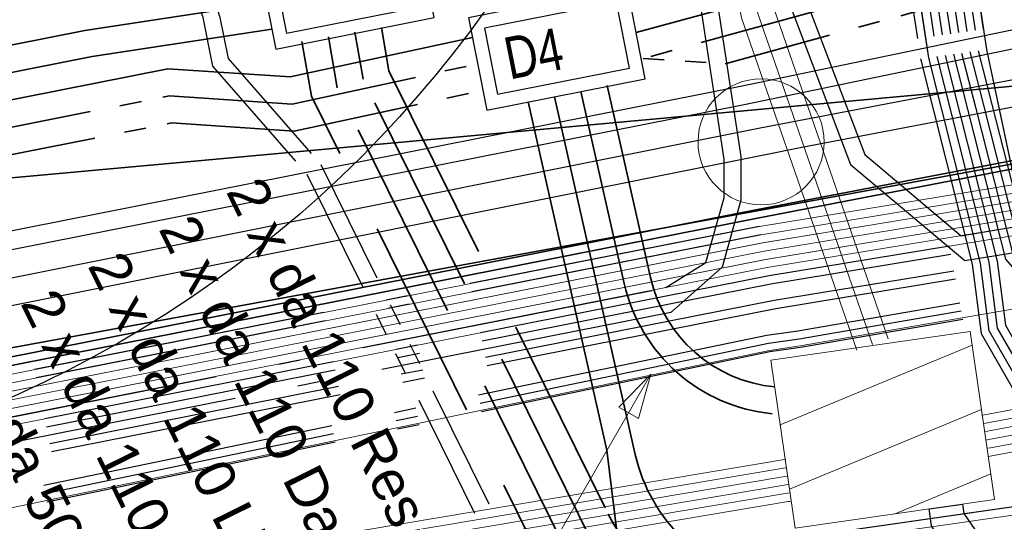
# Model space of a CAD drawing. Extents: x 3503752 to 3504470, y 5375172 to 5375556.
# Tile 49 of 77: x 3504285.55 to 3504291.4, y 5375397.44 to 5375400.42. Entities that reach past the tile are written whole.
import ezdxf

# ---------------------------------------------------------------- set-up
doc = ezdxf.new("R2010")
doc.units = 0
doc.header["$MEASUREMENT"] = 0
for name, pattern in [('123', [0.25001, 0.12501, -0.125]), ('2', [3.4, 1.2, -0.5, 1.2, -0.5]), ('202', [2.64, 1.75, -0.38, 0.13, -0.38]), ('237', [1.5, 0.75, -0.18, 0.13, -0.13, 0.13, -0.18])]:
    doc.linetypes.add(name, pattern=pattern)
for name, color, linetype in [('$_LISY_$_TMP', 7, 'Continuous'), ('1WB_LICHT_KSR', 7, 'Continuous'), ('4WB_BESTAND_1_BA', 7, 'Continuous'), ('4WB_FW_SCHUTZROH', 7, 'Continuous'), ('4WB_G_LEITUNG', 7, 'Continuous'), ('4WB_ST_NS', 7, 'Continuous'), ('4WB_ST_SCHACHT', 7, 'Continuous'), ('4WB_WV_HYDRANT', 7, 'Continuous'), ('4WB_WV_LEITUNG', 7, 'Continuous'), ('_4WP_ALLGEMEIN', 7, 'Continuous'), ('_4WP_DB_KAB_ABBR', 7, 'Continuous'), ('_4WP_LICHT-KSR', 7, 'Continuous'), ('_4WP_STADT_DATEN', 7, 'Continuous'), ('_4WP_STADT_FTT3', 7, 'Continuous'), ('_4WP_STADT_KLEIN', 7, 'Continuous'), ('_4WP_STADT_LSA', 7, 'Continuous'), ('_4WP_STADT_RESER', 7, 'Continuous'), ('_4WP_STADT_SCHAD', 7, 'Continuous'), ('_4WP_STADT_SCHAS', 7, 'Continuous'), ('_4WP_STADT_STROM', 7, 'Continuous'), ('BHM_BAUM_BESTA', 7, 'Continuous'), ('V_FAHRBAHNRAND', 7, 'Continuous')]:
    doc.layers.add(name, color=color, linetype=linetype)
doc.styles.add('11', font='TXT', dxfattribs={"width": 0.8, "height": 0.25})
doc.styles.add('121', font='ARIAL.TTF', dxfattribs={"height": 0.24})
doc.styles.add('179', font='ARIAL.TTF', dxfattribs={"height": 0.24})
doc.styles.add('387', font='ARIAL.TTF', dxfattribs={"height": 0.24})
doc.styles.add('412', font='ARIAL.TTF', dxfattribs={"height": 0.24})
doc.styles.add('416', font='ARIAL.TTF', dxfattribs={"height": 0.24})

# ---------------------------------------------------------------- blocks, each defined once
blk = doc.blocks.new('_X6')
at = {"color": 7, "linetype": 'Continuous', "lineweight": 13}
for p, q in [((1.1967, 0.0901), (0.0552, -0.3831)), ((0, 0), (0, 0)), ((1.2519, -0.2929), (0.1104, -0.7661)), ((1.3071, -0.676), (0.7329, -0.914))]:
    blk.add_line(p, q, dxfattribs=at)
blk = doc.blocks.new('_X13')
at = {"color": 7, "linetype": 'Continuous', "lineweight": 13}
for p, q in [((1.1967, 0.0901), (0.0552, -0.3831)), ((0, 0), (0, 0)), ((1.2519, -0.2929), (0.1104, -0.7661)), ((1.3071, -0.676), (0.7329, -0.914))]:
    blk.add_line(p, q, dxfattribs=at)
blk = doc.blocks.new('BAUM_BESTAND')
at = {"color": 250, "linetype": 'Continuous', "lineweight": 25}
blk.add_circle((0, 0), 3, dxfattribs=at)
blk = doc.blocks.new('WA_UNTERFL_AUFX2')
at = {"color": 4, "linetype": 'Continuous', "lineweight": 18}
for points in [[(0, -1, -1), (0, 1)], [(0, 1, -1), (0, -1)]]:
    blk.add_lwpolyline(points, format="xyb", dxfattribs=at)
blk = doc.blocks.new('ALG_00093')
at = {"color": 1, "linetype": 'Continuous', "lineweight": 13}
blk.add_lwpolyline([(0, 0), (0.3773, 0.09625), (0.3773, -0.09625), (0, 0)], dxfattribs=at)

msp = doc.modelspace()

# ---------------------------------------------------------------- linework, layer by layer
at = {"layer": '1WB_LICHT_KSR', "color": 190, "linetype": 'Continuous', "lineweight": 35}
for points in [[(3504307.0954, 5375422.1256), (3504306.4324, 5375413.5526), (3504306.3414, 5375412.3526), (3504306.1124, 5375407.5326), (3504306.0544, 5375405.9276), (3504306.0064, 5375405.4766), (3504304.7144, 5375403.9326), (3504302.6484, 5375401.4526), (3504301.9914, 5375401.1806), (3504296.7294, 5375400.2596), (3504295.8594, 5375400.1756), (3504292.0514, 5375399.6966), (3504289.9254, 5375399.2866), (3504279.7504, 5375397.2766)], [(3504306.9974, 5375422.1516), (3504306.3324, 5375413.5606), (3504306.2414, 5375412.3566), (3504306.0124, 5375407.5366), (3504305.9864, 5375406.8246), (3504305.9554, 5375405.9596), (3504305.9104, 5375405.5176), (3504304.6374, 5375403.9966), (3504302.5874, 5375401.5356), (3504301.9634, 5375401.2776), (3504296.7124, 5375400.3586), (3504295.8654, 5375400.1266), (3504292.0594, 5375399.6476), (3504289.9354, 5375399.2376), (3504279.7594, 5375397.2276)]]:
    msp.add_lwpolyline(points, dxfattribs=at)
at = {"layer": '4WB_BESTAND_1_BA', "color": 116, "linetype": 'Continuous', "lineweight": 13}
for points in [[(3504279.7714, 5375397.1786), (3504289.9474, 5375399.1886), (3504296.2334, 5375400.2236), (3504301.9774, 5375401.2296), (3504302.6184, 5375401.4946), (3504304.6754, 5375403.9646), (3504306.0144, 5375405.5646), (3504306.0574, 5375405.9976), (3504306.1124, 5375407.5326), (3504306.3414, 5375412.3546), (3504306.4324, 5375413.5526), (3504307.0944, 5375422.1216), (3504307.8654, 5375424.1266), (3504308.3614, 5375426.1636), (3504308.7944, 5375427.4466), (3504309.0854, 5375428.3026), (3504309.1034, 5375428.6916), (3504307.7804, 5375434.1666), (3504307.6294, 5375435.0826), (3504307.9024, 5375436.1776), (3504308.4774, 5375437.7476), (3504308.3534, 5375439.0376), (3504308.2064, 5375439.8096), (3504308.4024, 5375439.8476)], [(3504279.7814, 5375397.1296), (3504289.9574, 5375399.1396), (3504296.2424, 5375400.1746), (3504301.9914, 5375401.1816), (3504302.6494, 5375401.4536), (3504304.7134, 5375403.9326), (3504306.0624, 5375405.5446), (3504306.1064, 5375405.9816), (3504306.1624, 5375407.5306), (3504306.3914, 5375412.3526), (3504306.4824, 5375413.5486), (3504307.1434, 5375422.1086), (3504307.9134, 5375424.1116), (3504308.4094, 5375426.1506), (3504308.8414, 5375427.4306), (3504309.1354, 5375428.2936), (3504309.1544, 5375428.6996), (3504307.8294, 5375434.1786), (3504307.6804, 5375435.0806), (3504307.9514, 5375436.1656), (3504308.5284, 5375437.7426), (3504308.4034, 5375439.0446), (3504308.2554, 5375439.8186), (3504308.4514, 5375439.8566)], [(3504308.4024, 5375439.8476), (3504308.5514, 5375439.0656), (3504308.6814, 5375437.7216), (3504308.0944, 5375436.1196), (3504307.8334, 5375435.0746), (3504307.9764, 5375434.2066), (3504309.3054, 5375428.7116), (3504309.2834, 5375428.2646), (3504308.9844, 5375427.3826), (3504308.5534, 5375426.1076), (3504308.0574, 5375424.0666), (3504307.2924, 5375422.0776), (3504306.6324, 5375413.5366), (3504306.5414, 5375412.3426), (3504306.3124, 5375407.5246), (3504306.2574, 5375405.9836), (3504306.2064, 5375405.4826), (3504304.8294, 5375403.8366), (3504302.7404, 5375401.3286), (3504302.0334, 5375401.0356), (3504296.2674, 5375400.0256), (3504289.9834, 5375398.9926), (3504279.8094, 5375396.9826)], [(3504308.4514, 5375439.8566), (3504308.6014, 5375439.0726), (3504308.7324, 5375437.7166), (3504308.1434, 5375436.1076), (3504307.8844, 5375435.0726), (3504308.0254, 5375434.2186), (3504309.3564, 5375428.7196), (3504309.3334, 5375428.2556), (3504309.0314, 5375427.3666), (3504308.6014, 5375426.0946), (3504308.1054, 5375424.0516), (3504307.3414, 5375422.0646), (3504306.6824, 5375413.5326), (3504306.5914, 5375412.3406), (3504306.3624, 5375407.5226), (3504306.3064, 5375405.9676), (3504306.2544, 5375405.4626), (3504304.8674, 5375403.8046), (3504302.7714, 5375401.2876), (3504302.0474, 5375400.9876), (3504296.2764, 5375399.9766), (3504289.9934, 5375398.9436), (3504279.8194, 5375396.9336)], [(3504279.7914, 5375397.0806), (3504289.9674, 5375399.0906), (3504296.2514, 5375400.1256), (3504302.0054, 5375401.1336), (3504302.6804, 5375401.4126), (3504304.7514, 5375403.9006), (3504306.1104, 5375405.5246), (3504306.1554, 5375405.9656), (3504306.2124, 5375407.5286), (3504306.4414, 5375412.3506), (3504306.5324, 5375413.5446), (3504307.1924, 5375422.0956)], [(3504307.3904, 5375422.0516), (3504306.7324, 5375413.5286), (3504306.6414, 5375412.3386), (3504306.4124, 5375407.5206), (3504306.3554, 5375405.9516), (3504306.3024, 5375405.4426), (3504304.9054, 5375403.7726), (3504302.8024, 5375401.2466), (3504302.0614, 5375400.9396), (3504296.2854, 5375399.9276), (3504290.0034, 5375398.8946), (3504279.8294, 5375396.8846)], [(3504279.2254, 5375395.6066), (3504290.0924, 5375397.3266), (3504291.8984, 5375397.5866), (3504296.4674, 5375398.4846), (3504303.4544, 5375399.8216), (3504304.0484, 5375400.1336), (3504305.9154, 5375402.7676), (3504308.4394, 5375405.8186), (3504308.8484, 5375406.0016), (3504309.3154, 5375406.1266), (3504313.2704, 5375406.3066), (3504314.7154, 5375406.3166), (3504319.2534, 5375406.4866), (3504321.8894, 5375406.6066), (3504324.8974, 5375406.8756), (3504326.4894, 5375407.1046), (3504329.4804, 5375407.7886)]]:
    msp.add_lwpolyline(points, dxfattribs=at)
at = {"layer": '4WB_BESTAND_1_BA', "color": 251, "linetype": 'Continuous', "lineweight": 13}
for points in [[(3504308.3044, 5375439.8286), (3504308.4524, 5375439.0516), (3504308.5794, 5375437.7346), (3504307.9984, 5375436.1486), (3504307.7314, 5375435.0786), (3504307.8784, 5375434.1866), (3504309.2044, 5375428.7016), (3504309.1844, 5375428.2836), (3504308.8894, 5375427.4146), (3504308.4574, 5375426.1356), (3504307.9614, 5375424.0966), (3504307.1934, 5375422.0996), (3504306.5324, 5375413.5446), (3504306.4414, 5375412.3486), (3504306.2124, 5375407.5286), (3504306.1574, 5375405.9906), (3504306.1104, 5375405.5236), (3504304.7524, 5375403.9006), (3504302.6794, 5375401.4116), (3504302.0054, 5375401.1326), (3504296.2504, 5375400.1246), (3504289.9654, 5375399.0906), (3504279.7904, 5375397.0806)], [(3504308.3534, 5375439.8376), (3504308.5024, 5375439.0586), (3504308.6304, 5375437.7296), (3504308.0474, 5375436.1366), (3504307.7824, 5375435.0766), (3504307.9274, 5375434.1986), (3504309.2554, 5375428.7096), (3504309.2344, 5375428.2746), (3504308.9364, 5375427.3986), (3504308.5054, 5375426.1226), (3504308.0094, 5375424.0816), (3504307.2424, 5375422.0866), (3504306.5824, 5375413.5406), (3504306.4914, 5375412.3466), (3504306.2624, 5375407.5266), (3504306.2064, 5375405.9746), (3504306.1584, 5375405.5036), (3504304.7904, 5375403.8686), (3504302.7104, 5375401.3706), (3504302.0194, 5375401.0846), (3504296.2594, 5375400.0756), (3504289.9754, 5375399.0416), (3504279.8004, 5375397.0316)], [(3504279.8104, 5375396.9826), (3504289.9854, 5375398.9926), (3504296.2684, 5375400.0266), (3504302.0334, 5375401.0366), (3504302.7414, 5375401.3296), (3504304.8284, 5375403.8366), (3504306.2064, 5375405.4836), (3504306.2554, 5375405.9586), (3504306.3124, 5375407.5246), (3504306.5414, 5375412.3446), (3504306.6324, 5375413.5366), (3504307.2914, 5375422.0736), (3504308.0574, 5375424.0666), (3504308.5534, 5375426.1096), (3504308.9834, 5375427.3826), (3504309.2844, 5375428.2656), (3504309.3054, 5375428.7166), (3504307.9764, 5375434.2106), (3504307.8334, 5375435.0746), (3504308.0964, 5375436.1246), (3504308.5284, 5375437.7396), (3504308.4024, 5375439.0446), (3504308.2554, 5375439.8196)]]:
    msp.add_lwpolyline(points, dxfattribs=at)
at = {"layer": '4WB_BESTAND_1_BA', "color": 7, "linetype": 'Continuous', "lineweight": 13}
for points in [[(3504314.3394, 5375427.6516), (3504314.3214, 5375427.6536), (3504313.6644, 5375427.7376), (3504311.9414, 5375427.9576), (3504311.4044, 5375427.9186), (3504311.0614, 5375427.7556), (3504310.5894, 5375427.2196), (3504310.1344, 5375426.6656), (3504308.9674, 5375423.7766), (3504308.2164, 5375421.9356), (3504307.8534, 5375417.0026), (3504307.6194, 5375412.0986), (3504307.4154, 5375405.5486), (3504307.1394, 5375405.1156), (3504306.0944, 5375403.8536), (3504305.1874, 5375402.7856), (3504303.6264, 5375400.5826), (3504303.0314, 5375399.7416), (3504296.4684, 5375398.4846), (3504291.9014, 5375397.5856), (3504290.0934, 5375397.3256), (3504279.2254, 5375395.6056)], [(3504314.3574, 5375427.5486), (3504314.3374, 5375427.5506), (3504313.6514, 5375427.6386), (3504311.9384, 5375427.8576), (3504311.4304, 5375427.8206), (3504311.1224, 5375427.6736), (3504310.6704, 5375427.1606), (3504310.2274, 5375426.6286), (3504309.0614, 5375423.7416), (3504308.2654, 5375421.9226), (3504307.9034, 5375416.9986), (3504307.6694, 5375412.0966), (3504307.4654, 5375405.5466), (3504307.1784, 5375405.0836), (3504305.8524, 5375403.4826), (3504305.5204, 5375403.0816), (3504303.7084, 5375400.5246), (3504303.1444, 5375399.7126), (3504296.4784, 5375398.4356), (3504291.9094, 5375397.5366), (3504290.1004, 5375397.2766), (3504279.2334, 5375395.5566)], [(3504324.7224, 5375407.6426), (3504324.4454, 5375407.5896), (3504321.8074, 5375407.2166), (3504319.1684, 5375407.0166), (3504314.7464, 5375406.6766), (3504313.1354, 5375406.6266), (3504312.4084, 5375406.6056), (3504308.8874, 5375406.5066), (3504308.1864, 5375406.1416), (3504305.5994, 5375403.0206), (3504304.0354, 5375400.8126), (3504303.8094, 5375400.4916), (3504303.2664, 5375400.3506), (3504296.3694, 5375399.0236), (3504296.1994, 5375398.9906), (3504291.2844, 5375398.0686), (3504291.2674, 5375398.0656)], [(3504324.7314, 5375407.5936), (3504324.4534, 5375407.5406), (3504321.8124, 5375407.1666), (3504319.1724, 5375406.9666), (3504314.7494, 5375406.6266), (3504313.1364, 5375406.5766), (3504312.4094, 5375406.5556), (3504308.9004, 5375406.4566), (3504308.2184, 5375406.1016), (3504305.6394, 5375402.9896), (3504304.0764, 5375400.7836), (3504303.8394, 5375400.4476), (3504303.2834, 5375400.3026), (3504296.3784, 5375398.9746), (3504296.2084, 5375398.9416), (3504291.2934, 5375398.0196), (3504291.2764, 5375398.0166)], [(3504324.7404, 5375407.5446), (3504324.4614, 5375407.4916), (3504321.8174, 5375407.1166), (3504319.1764, 5375406.9166), (3504314.7524, 5375406.5766), (3504313.1374, 5375406.5266), (3504312.4104, 5375406.5056), (3504308.9134, 5375406.4066), (3504308.2504, 5375406.0616), (3504305.6794, 5375402.9586), (3504304.1174, 5375400.7536), (3504303.8704, 5375400.4036), (3504303.3004, 5375400.2546), (3504296.3874, 5375398.9256), (3504296.2174, 5375398.8926), (3504291.3024, 5375397.9706), (3504291.2854, 5375397.9676)], [(3504324.7494, 5375407.4956), (3504324.4694, 5375407.4426), (3504321.8224, 5375407.0666), (3504319.1804, 5375406.8666), (3504314.7554, 5375406.5266), (3504313.1384, 5375406.4766), (3504312.4114, 5375406.4556), (3504308.9264, 5375406.3566), (3504308.2824, 5375406.0216), (3504305.7194, 5375402.9276), (3504304.1584, 5375400.7246), (3504303.9014, 5375400.3596), (3504303.3174, 5375400.2066), (3504296.3964, 5375398.8766), (3504296.2264, 5375398.8436), (3504291.3114, 5375397.9216), (3504291.2934, 5375397.9186)], [(3504324.7584, 5375407.4466), (3504324.4774, 5375407.3936), (3504321.8274, 5375407.0166), (3504319.1844, 5375406.8166), (3504314.7584, 5375406.4766), (3504313.1394, 5375406.4266), (3504312.4124, 5375406.4056), (3504308.9394, 5375406.3066), (3504308.3144, 5375405.9816), (3504305.7594, 5375402.8966), (3504304.1994, 5375400.6956), (3504303.9314, 5375400.3156), (3504303.3344, 5375400.1586), (3504296.4054, 5375398.8276), (3504296.2354, 5375398.7946), (3504291.3204, 5375397.8726), (3504291.3014, 5375397.8696)], [(3504291.3094, 5375397.8206), (3504291.3294, 5375397.8236), (3504296.2444, 5375398.7456), (3504296.4144, 5375398.7786), (3504303.3514, 5375400.1106), (3504303.9624, 5375400.2716), (3504304.2404, 5375400.6666), (3504305.7994, 5375402.8666), (3504308.3464, 5375405.9416), (3504308.9524, 5375406.2566), (3504312.4134, 5375406.3556), (3504313.1404, 5375406.3766), (3504314.7614, 5375406.4266), (3504319.1884, 5375406.7666), (3504321.8324, 5375406.9666), (3504324.4854, 5375407.3446), (3504324.7674, 5375407.3976)], [(3504290.7134, 5375398.5196), (3504290.0344, 5375400.4816), (3504289.2814, 5375404.5056)], [(3504289.0854, 5375404.4696), (3504289.8404, 5375400.4296), (3504290.5254, 5375398.4536)], [(3504290.6194, 5375398.4866), (3504289.9374, 5375400.4556), (3504289.1834, 5375404.4876)], [(3504290.0154, 5375398.3926), (3504291.2004, 5375398.5636), (3504291.3444, 5375397.5646), (3504290.1594, 5375397.3936), (3504290.0154, 5375398.3926)], [(3504290.0154, 5375398.3926), (3504291.2004, 5375398.5636), (3504291.3444, 5375397.5646), (3504290.1594, 5375397.3936), (3504290.0154, 5375398.3926)], [(3504199.4914, 5375383.7276), (3504199.6974, 5375383.7526), (3504201.3224, 5375383.9996), (3504201.8304, 5375384.1856), (3504202.9004, 5375385.0106), (3504203.5104, 5375385.3256), (3504204.2494, 5375385.4386), (3504211.5404, 5375386.6496), (3504217.3384, 5375387.4546), (3504222.0714, 5375388.1776), (3504230.5754, 5375389.7596), (3504235.7954, 5375390.4546), (3504241.8714, 5375391.0866), (3504249.8884, 5375391.2186), (3504250.3434, 5375391.2266), (3504252.8344, 5375391.4956), (3504255.4854, 5375391.9136), (3504256.0724, 5375392.0086), (3504266.1894, 5375393.7586), (3504272.2594, 5375394.7786), (3504278.5904, 5375395.8696), (3504290.0844, 5375397.8016), (3504290.1034, 5375397.8036)], [(3504290.1094, 5375397.7536), (3504290.0914, 5375397.7516), (3504278.5984, 5375395.8206), (3504272.2674, 5375394.7296), (3504266.1974, 5375393.7096), (3504256.0814, 5375391.9596), (3504255.4934, 5375391.8646), (3504252.8414, 5375391.4456), (3504250.3464, 5375391.1766), (3504249.8894, 5375391.1686), (3504241.8744, 5375391.0366), (3504235.8014, 5375390.4046), (3504230.5834, 5375389.7106), (3504222.0804, 5375388.1286), (3504217.3454, 5375387.4046), (3504211.5484, 5375386.6006), (3504204.2574, 5375385.3896), (3504203.5264, 5375385.2776), (3504202.9274, 5375384.9686), (3504201.8544, 5375384.1416), (3504201.3354, 5375383.9506), (3504199.7044, 5375383.7026), (3504199.4974, 5375383.6776)], [(3504199.5034, 5375383.6276), (3504199.7114, 5375383.6526), (3504201.3484, 5375383.9016), (3504201.8784, 5375384.0976), (3504202.9544, 5375384.9266), (3504203.5424, 5375385.2296), (3504204.2654, 5375385.3406), (3504211.5564, 5375386.5516), (3504217.3524, 5375387.3546), (3504222.0894, 5375388.0796), (3504230.5914, 5375389.6616), (3504235.8074, 5375390.3546), (3504241.8774, 5375390.9866), (3504249.8904, 5375391.1186), (3504250.3494, 5375391.1266), (3504252.8484, 5375391.3956), (3504255.5014, 5375391.8156), (3504256.0904, 5375391.9106), (3504266.2054, 5375393.6606), (3504272.2754, 5375394.6806), (3504278.6064, 5375395.7716), (3504290.0984, 5375397.7016), (3504290.1154, 5375397.7036)], [(3504199.5094, 5375383.5776), (3504199.7184, 5375383.6026), (3504201.3614, 5375383.8526), (3504201.9034, 5375384.0536), (3504202.9814, 5375384.8846), (3504203.5584, 5375385.1816), (3504204.2734, 5375385.2916), (3504211.5644, 5375386.5026), (3504217.3594, 5375387.3046), (3504222.0984, 5375388.0306), (3504230.5994, 5375389.6126), (3504235.8134, 5375390.3046), (3504241.8804, 5375390.9366), (3504249.8914, 5375391.0686), (3504250.3524, 5375391.0766), (3504252.8554, 5375391.3456), (3504255.5094, 5375391.7666), (3504256.0994, 5375391.8616), (3504266.2134, 5375393.6116), (3504272.2834, 5375394.6316), (3504278.6144, 5375395.7226), (3504290.1054, 5375397.6516), (3504290.1214, 5375397.6536)], [(3504290.1274, 5375397.6036), (3504290.1124, 5375397.6026), (3504278.6224, 5375395.6736), (3504272.2914, 5375394.5826), (3504266.2214, 5375393.5626), (3504256.1084, 5375391.8126), (3504255.5174, 5375391.7176), (3504252.8624, 5375391.2956), (3504250.3554, 5375391.0266), (3504249.8924, 5375391.0186), (3504241.8834, 5375390.8866), (3504235.8194, 5375390.2546), (3504230.6074, 5375389.5636), (3504222.1074, 5375387.9816), (3504217.3664, 5375387.2546), (3504211.5724, 5375386.4536), (3504204.2814, 5375385.2426), (3504203.5744, 5375385.1336), (3504203.0084, 5375384.8426), (3504201.9284, 5375384.0096), (3504201.3744, 5375383.8036), (3504199.7254, 5375383.5526), (3504199.5154, 5375383.5276)], [(3504290.1304, 5375397.5536), (3504290.1184, 5375397.5526), (3504278.6304, 5375395.6246), (3504272.2994, 5375394.5336), (3504266.2294, 5375393.5136), (3504256.1174, 5375391.7636), (3504255.5254, 5375391.6686), (3504252.8694, 5375391.2456), (3504250.3584, 5375390.9766), (3504249.8934, 5375390.9686), (3504241.8864, 5375390.8366), (3504235.8254, 5375390.2046), (3504230.6154, 5375389.5146), (3504222.1164, 5375387.9326), (3504217.3734, 5375387.2046), (3504211.5804, 5375386.4046), (3504204.2894, 5375385.1936), (3504203.5904, 5375385.0856), (3504203.0354, 5375384.8006), (3504201.9534, 5375383.9656), (3504201.3874, 5375383.7546), (3504199.7324, 5375383.5026), (3504199.5214, 5375383.4776)]]:
    msp.add_lwpolyline(points, dxfattribs=at)
at = {"layer": '4WB_BESTAND_1_BA', "color": 35, "linetype": 'Continuous', "lineweight": 13}
msp.add_lwpolyline([(3504311.4834, 5375427.6476), (3504310.8294, 5375427.5676), (3504310.5884, 5375427.4886), (3504309.9254, 5375426.8746), (3504309.0244, 5375425.9846), (3504308.5274, 5375423.9196), (3504307.7724, 5375421.9496), (3504307.1154, 5375412.1216), (3504306.9344, 5375407.5016), (3504306.8254, 5375406.6676), (3504306.7544, 5375405.8176), (3504306.6824, 5375405.3116), (3504305.1994, 5375403.5226), (3504303.0454, 5375400.9236), (3504302.1714, 5375400.5676), (3504296.3554, 5375399.5456), (3504290.1894, 5375398.4786), (3504290.0064, 5375398.4516), (3504279.4814, 5375396.2656)], dxfattribs=at)
at = {"layer": '4WB_BESTAND_1_BA', "color": 250, "linetype": '202', "lineweight": 25}
for points in [[(3504311.4854, 5375427.6376), (3504310.8324, 5375427.5586), (3504310.5944, 5375427.4806), (3504309.9324, 5375426.8666), (3504309.0334, 5375425.9796), (3504308.5374, 5375423.9166), (3504307.7824, 5375421.9466), (3504307.1254, 5375412.1206), (3504306.9444, 5375407.5016), (3504306.8354, 5375406.6666), (3504306.7644, 5375405.8166), (3504306.6924, 5375405.3066), (3504305.2084, 5375403.5166), (3504303.0514, 5375400.9166), (3504302.1734, 5375400.5566), (3504296.3584, 5375399.5366), (3504290.1914, 5375398.4686), (3504290.0094, 5375398.4426), (3504279.4834, 5375396.2566)], [(3504289.8774, 5375404.5846), (3504290.0694, 5375401.9176), (3504290.1914, 5375401.2496), (3504290.2344, 5375400.5066), (3504290.5734, 5375399.6166), (3504291.1464, 5375399.1336), (3504291.3434, 5375399.1656), (3504296.2774, 5375399.9776), (3504302.0474, 5375400.9886), (3504302.7724, 5375401.2876), (3504304.8664, 5375403.8046), (3504306.2544, 5375405.4636), (3504306.3044, 5375405.9426), (3504306.3624, 5375407.5226), (3504306.5914, 5375412.3426), (3504306.6824, 5375413.5326), (3504307.3404, 5375422.0606)], [(3504307.3894, 5375422.0476), (3504306.7324, 5375413.5286), (3504306.6414, 5375412.3406), (3504306.4124, 5375407.5206), (3504306.3534, 5375405.9266), (3504306.3024, 5375405.4436), (3504304.9044, 5375403.7726), (3504302.8034, 5375401.2466), (3504302.0614, 5375400.9406), (3504296.2864, 5375399.9286), (3504290.0054, 5375398.8946), (3504279.8304, 5375396.8846)], [(3504307.4384, 5375422.0346), (3504306.7824, 5375413.5246), (3504306.6914, 5375412.3386), (3504306.4624, 5375407.5186), (3504306.4024, 5375405.9106), (3504306.3504, 5375405.4236), (3504304.9424, 5375403.7406), (3504302.8344, 5375401.2056), (3504302.0754, 5375400.8926), (3504296.2954, 5375399.8796), (3504290.0154, 5375398.8456), (3504279.8404, 5375396.8356)], [(3504307.5364, 5375422.0086), (3504306.8824, 5375413.5166), (3504306.7914, 5375412.3346), (3504306.5624, 5375407.5146), (3504306.5004, 5375405.8786), (3504306.4464, 5375405.3836), (3504305.0184, 5375403.6766), (3504302.8964, 5375401.1236), (3504302.1034, 5375400.7966), (3504296.3134, 5375399.7816), (3504290.0354, 5375398.7476), (3504279.8604, 5375396.7376)], [(3504307.5854, 5375421.9956), (3504306.8414, 5375412.3326), (3504306.6124, 5375407.5126), (3504306.5494, 5375405.8626), (3504306.4944, 5375405.3626), (3504306.3234, 5375405.1586), (3504305.0564, 5375403.6446), (3504302.9274, 5375401.0826), (3504302.1174, 5375400.7486), (3504296.3224, 5375399.7326), (3504290.0454, 5375398.6986), (3504279.8704, 5375396.6886)], [(3504289.7774, 5375404.5766), (3504289.9694, 5375401.9096), (3504290.0914, 5375401.2436), (3504290.1354, 5375400.4856), (3504290.4894, 5375399.5566), (3504291.1674, 5375398.9856), (3504296.3044, 5375399.8306), (3504302.0894, 5375400.8446), (3504302.8654, 5375401.1646), (3504304.9804, 5375403.7086), (3504306.3984, 5375405.4036), (3504306.4514, 5375405.8946), (3504306.5124, 5375407.5166), (3504306.7414, 5375412.3366), (3504306.8324, 5375413.5206), (3504307.4874, 5375422.0216)], [(3504307.6844, 5375421.9706), (3504307.0254, 5375412.1246), (3504306.8444, 5375407.5096), (3504306.7354, 5375406.6766), (3504306.6644, 5375405.8286), (3504306.5964, 5375405.3486), (3504305.1324, 5375403.5806), (3504302.9894, 5375401.0006), (3504302.1454, 5375400.6526), (3504296.3404, 5375399.6346), (3504290.1754, 5375398.5666), (3504289.9914, 5375398.5406), (3504279.4654, 5375396.3546)], [(3504307.7334, 5375421.9586), (3504307.0754, 5375412.1216), (3504306.8944, 5375407.5056), (3504306.7854, 5375406.6716), (3504306.7144, 5375405.8226), (3504306.6444, 5375405.3276), (3504305.1704, 5375403.5486), (3504303.0204, 5375400.9596), (3504302.1594, 5375400.6046), (3504296.3494, 5375399.5856), (3504290.1834, 5375398.5176), (3504290.0004, 5375398.4916), (3504279.4744, 5375396.3056)], [(3504290.5294, 5375404.6896), (3504291.1984, 5375400.2266), (3504291.2794, 5375399.9096), (3504291.5054, 5375399.0186), (3504291.7584, 5375398.7396), (3504292.6314, 5375398.7616), (3504296.3244, 5375399.2686), (3504303.1814, 5375400.5906), (3504303.5044, 5375400.7586), (3504304.4854, 5375402.1416), (3504304.8624, 5375402.6746), (3504305.0274, 5375402.9096), (3504305.3674, 5375403.3056), (3504305.9394, 5375403.9826), (3504306.9834, 5375405.2436), (3504307.1154, 5375405.5606), (3504307.3194, 5375412.1106), (3504307.5534, 5375417.0266)], [(3504290.5784, 5375404.6966), (3504291.2474, 5375400.2336), (3504291.3274, 5375399.9216), (3504291.5534, 5375399.0306), (3504291.8664, 5375398.6916), (3504292.6384, 5375398.7116), (3504296.0194, 5375399.1756), (3504296.3334, 5375399.2196), (3504303.1984, 5375400.5426), (3504303.5384, 5375400.7196), (3504304.5264, 5375402.1126), (3504304.9034, 5375402.6456), (3504305.0674, 5375402.8786), (3504305.4054, 5375403.2726), (3504305.9774, 5375403.9506), (3504307.0224, 5375405.2116), (3504307.1654, 5375405.5536), (3504307.3694, 5375412.1086), (3504307.6034, 5375417.0226)], [(3504290.4314, 5375404.6756), (3504291.1004, 5375400.2126), (3504291.1834, 5375399.8856), (3504291.4094, 5375398.9946), (3504291.7154, 5375398.6386), (3504292.6454, 5375398.6616), (3504296.0264, 5375399.1256), (3504296.3424, 5375399.1706), (3504303.2154, 5375400.4946), (3504303.5724, 5375400.6806), (3504304.5674, 5375402.0836), (3504304.9444, 5375402.6166), (3504305.1074, 5375402.8476), (3504305.4434, 5375403.2406), (3504306.0164, 5375403.9186), (3504307.0674, 5375405.1886), (3504307.2654, 5375405.5546), (3504307.4694, 5375412.1046), (3504307.7034, 5375417.0146)], [(3504290.4804, 5375404.6826), (3504291.1494, 5375400.2196), (3504291.2314, 5375399.8976), (3504291.4574, 5375399.0066), (3504291.8234, 5375398.5906), (3504292.6524, 5375398.6116), (3504296.0334, 5375399.0756), (3504296.3514, 5375399.1216), (3504303.2324, 5375400.4466), (3504303.6064, 5375400.6416), (3504304.6084, 5375402.0546), (3504304.9854, 5375402.5876), (3504305.1474, 5375402.8166), (3504305.4814, 5375403.2086), (3504306.0554, 5375403.8866), (3504307.1004, 5375405.1476), (3504307.3154, 5375405.5526), (3504307.5194, 5375412.1026), (3504307.7534, 5375417.0106)], [(3504290.3334, 5375404.6616), (3504291.0024, 5375400.1986), (3504291.3114, 5375398.9766), (3504291.3614, 5375398.5846), (3504291.6564, 5375398.0686), (3504291.7294, 5375397.9896), (3504291.8384, 5375397.8686), (3504292.0734, 5375397.9126), (3504296.4234, 5375398.7296), (3504303.3684, 5375400.0626), (3504303.9924, 5375400.2276), (3504304.2094, 5375400.5356), (3504305.8384, 5375402.8346), (3504308.3774, 5375405.9006), (3504308.8344, 5375406.1066), (3504313.2714, 5375406.3066), (3504314.7154, 5375406.3166), (3504319.2534, 5375406.4866), (3504321.8904, 5375406.6066), (3504324.8974, 5375406.8766), (3504326.4894, 5375407.1046), (3504329.4814, 5375407.7876)], [(3504290.3824, 5375404.6686), (3504291.0514, 5375400.2056), (3504291.3614, 5375398.9826), (3504291.4094, 5375398.6006), (3504291.6994, 5375398.0936), (3504291.9354, 5375397.8366), (3504292.0824, 5375397.8636), (3504295.9614, 5375398.5926), (3504296.4324, 5375398.6806), (3504303.3854, 5375400.0146), (3504304.0224, 5375400.1836), (3504304.2504, 5375400.5066), (3504305.8714, 5375402.7936), (3504308.4084, 5375405.8596), (3504308.8464, 5375406.0566), (3504313.2724, 5375406.2566), (3504314.7164, 5375406.2666), (3504319.2554, 5375406.4366), (3504321.8934, 5375406.5566), (3504324.9034, 5375406.8266), (3504326.4984, 5375407.0556), (3504329.4894, 5375407.7386)], [(3504290.2354, 5375404.6476), (3504290.9044, 5375400.1846), (3504291.2114, 5375398.9646), (3504291.2654, 5375398.5526), (3504291.5704, 5375398.0186), (3504291.8024, 5375397.7596), (3504292.0914, 5375397.8146), (3504295.9704, 5375398.5436), (3504296.4414, 5375398.6316), (3504303.4024, 5375399.9666), (3504304.0524, 5375400.1396), (3504304.2914, 5375400.4776), (3504305.9124, 5375402.7646), (3504308.4394, 5375405.8186), (3504308.8614, 5375406.0076), (3504309.3354, 5375405.9776), (3504313.2744, 5375406.1566), (3504314.7184, 5375406.1666), (3504319.2594, 5375406.3366), (3504321.8994, 5375406.4566), (3504324.9154, 5375406.7266), (3504326.5164, 5375406.9576), (3504329.5054, 5375407.6406)], [(3504329.5134, 5375407.5916), (3504326.5254, 5375406.9086), (3504324.9214, 5375406.6766), (3504321.9024, 5375406.4066), (3504319.2614, 5375406.2866), (3504314.7194, 5375406.1166), (3504313.2754, 5375406.1066), (3504309.3354, 5375405.9276), (3504308.8704, 5375405.9566), (3504308.4704, 5375405.7776), (3504305.9534, 5375402.7356), (3504304.0824, 5375400.0956), (3504303.4194, 5375399.9186), (3504296.4504, 5375398.5826), (3504295.9794, 5375398.4946), (3504292.1004, 5375397.7656), (3504291.8984, 5375397.7276), (3504291.6134, 5375398.0436), (3504291.3134, 5375398.5686), (3504291.2614, 5375398.9706), (3504290.9534, 5375400.1916), (3504290.2844, 5375404.6546)], [(3504290.6274, 5375404.7036), (3504291.2964, 5375400.2406), (3504292.0544, 5375396.6666)], [(3504279.8204, 5375396.9336), (3504289.3914, 5375398.8246), (3504289.6294, 5375398.9736), (3504289.7374, 5375399.3586), (3504289.7384, 5375399.5896), (3504289.5364, 5375400.9096), (3504289.7494, 5375401.6706), (3504289.9174, 5375401.9066), (3504289.9964, 5375402.2356), (3504289.8274, 5375404.5806)], [(3504289.9274, 5375404.5886), (3504290.0974, 5375402.2306), (3504290.0104, 5375401.8646), (3504289.8404, 5375401.6266), (3504289.6384, 5375400.9036), (3504289.8374, 5375399.6046), (3504289.8374, 5375399.3446), (3504289.7254, 5375398.9456), (3504289.4204, 5375398.6776), (3504279.8504, 5375396.7866)], [(3504289.9454, 5375399.1886), (3504279.7704, 5375397.1786)], [(3504289.9554, 5375399.1396), (3504279.7804, 5375397.1296)], [(3504290.9564, 5375397.5086), (3504291.1544, 5375397.5366), (3504291.1624, 5375397.4826), (3504291.2314, 5375397.3796), (3504293.2584, 5375396.0616), (3504295.1564, 5375394.9256), (3504295.8604, 5375394.2166), (3504295.7184, 5375394.0766), (3504295.0324, 5375394.7676), (3504293.1524, 5375395.8916), (3504291.0894, 5375397.2336), (3504290.9704, 5375397.4086), (3504290.9564, 5375397.5086)]]:
    msp.add_lwpolyline(points, dxfattribs=at)
at = {"layer": '4WB_BESTAND_1_BA', "color": 3, "linetype": 'Continuous', "lineweight": 25}
for points in [[(3504308.4704, 5375405.7776), (3504305.9534, 5375402.7356), (3504304.0824, 5375400.0956), (3504303.4194, 5375399.9186), (3504296.4504, 5375398.5826), (3504295.9794, 5375398.4946), (3504292.1004, 5375397.7656), (3504291.8984, 5375397.7276), (3504291.6134, 5375398.0436), (3504291.3134, 5375398.5686), (3504291.2614, 5375398.9706), (3504290.9534, 5375400.1916), (3504290.3084, 5375404.4966), (3504290.2844, 5375404.6546), (3504290.2414, 5375404.7676), (3504290.2194, 5375405.0056)], [(3504290.5194, 5375405.0326), (3504290.5364, 5375404.8516), (3504290.6274, 5375404.7036), (3504291.2964, 5375400.2406), (3504292.0544, 5375396.6666), (3504293.3904, 5375389.6456), (3504293.5774, 5375388.6636)]]:
    msp.add_lwpolyline(points, dxfattribs=at)
at = {"layer": '4WB_FW_SCHUTZROH', "color": 250, "linetype": '202', "lineweight": 25}
msp.add_lwpolyline([(3504291.1544, 5375397.5366), (3504291.1624, 5375397.4826), (3504291.2314, 5375397.3796), (3504293.2584, 5375396.0616), (3504295.1564, 5375394.9256), (3504295.8604, 5375394.2166), (3504295.7184, 5375394.0766), (3504295.0324, 5375394.7676), (3504293.1524, 5375395.8916), (3504291.0894, 5375397.2336), (3504290.9704, 5375397.4086), (3504290.9564, 5375397.5086), (3504291.1544, 5375397.5366)], dxfattribs=at)
at = {"layer": '4WB_G_LEITUNG', "color": 6, "linetype": 'Continuous', "lineweight": 25}
for points in [[(3504324.972, 5375409.2111), (3504314.0736, 5375407.7313), (3504313.0476, 5375407.6515), (3504306.2783, 5375407.2402), (3504301.6288, 5375402.2876), (3504294.5087, 5375401.0206), (3504291.857, 5375400.4404), (3504289.8345, 5375400.0205), (3504277.9782, 5375397.6709), (3504273.8548, 5375397.0809), (3504261.9809, 5375394.9908), (3504254.6461, 5375393.691), (3504250.0995, 5375393.1113), (3504247.4999, 5375392.8814), (3504246.9723, 5375392.8415)], [(3504324.9868, 5375409.1021), (3504314.0853, 5375407.6219), (3504313.0552, 5375407.5418), (3504306.3286, 5375407.1331), (3504301.684, 5375402.1857), (3504294.5301, 5375400.9127), (3504291.8799, 5375400.3328), (3504289.8564, 5375399.9127), (3504277.9967, 5375397.5624), (3504273.8721, 5375396.9723), (3504262, 5375394.8825), (3504254.6627, 5375393.5822), (3504250.1113, 5375393.0019), (3504247.5089, 5375392.7718), (3504246.9806, 5375392.7318)]]:
    msp.add_lwpolyline(points, dxfattribs=at)
at = {"layer": '4WB_ST_NS', "color": 3, "linetype": 'Continuous', "lineweight": 25}
for points in [[(3504308.4704, 5375405.7776), (3504305.9534, 5375402.7356), (3504304.0824, 5375400.0956), (3504303.4194, 5375399.9186), (3504296.4504, 5375398.5826), (3504295.9794, 5375398.4946), (3504292.1004, 5375397.7656), (3504291.8984, 5375397.7276), (3504291.6134, 5375398.0436), (3504291.3134, 5375398.5686), (3504291.2614, 5375398.9706), (3504290.9534, 5375400.1916), (3504290.3084, 5375404.4966), (3504290.2844, 5375404.6546), (3504290.2414, 5375404.7676), (3504290.2194, 5375405.0056)], [(3504290.5194, 5375405.0326), (3504290.5364, 5375404.8516), (3504290.6274, 5375404.7036), (3504291.2964, 5375400.2406), (3504292.0544, 5375396.6666), (3504293.3904, 5375389.6456), (3504293.5774, 5375388.6636)]]:
    msp.add_lwpolyline(points, dxfattribs=at)
at = {"layer": '4WB_ST_SCHACHT', "color": 7, "linetype": 'Continuous', "lineweight": 13}
msp.add_lwpolyline([(3504290.0154, 5375398.3926), (3504291.2004, 5375398.5636), (3504291.3444, 5375397.5646), (3504290.1594, 5375397.3936), (3504290.0154, 5375398.3926)], dxfattribs=at)
msp.add_lwpolyline([(3504290.0154, 5375398.3926), (3504291.2004, 5375398.5636), (3504291.3444, 5375397.5646), (3504290.1594, 5375397.3936), (3504290.0154, 5375398.3926)], dxfattribs=at)
at = {"layer": '4WB_WV_LEITUNG', "color": 4, "linetype": 'Continuous', "lineweight": 25}
for points in [[(3504325.1208, 5375408.3264), (3504323.1352, 5375408.1864), (3504313.6695, 5375407.3733), (3504312.9072, 5375407.3064), (3504306.3443, 5375406.8643), (3504301.8866, 5375402.0503), (3504294.9194, 5375400.7252), (3504290.1691, 5375399.8151), (3504289.9418, 5375399.7701), (3504278.1899, 5375397.4155), (3504273.5515, 5375396.7556), (3504261.7216, 5375394.5654), (3504254.6881, 5375393.4058), (3504249.8375, 5375392.8161), (3504247.4966, 5375392.5766), (3504246.935, 5375392.5666)], [(3504325.1321, 5375408.1668), (3504323.1477, 5375408.0269), (3504313.6833, 5375407.2139), (3504312.9196, 5375407.1469), (3504306.4185, 5375406.7089), (3504301.9682, 5375401.903), (3504294.9494, 5375400.568), (3504290.1997, 5375399.6581), (3504289.9731, 5375399.6132), (3504278.2169, 5375397.2577), (3504273.5773, 5375396.5977), (3504261.7492, 5375394.4078), (3504254.7108, 5375393.2474), (3504249.8553, 5375392.6571), (3504247.5062, 5375392.4167), (3504246.9378, 5375392.4066)]]:
    msp.add_lwpolyline(points, dxfattribs=at)
at = {"layer": '_4WP_ALLGEMEIN', "color": 1, "linetype": 'Continuous', "lineweight": 18}
msp.add_line((3504289.3022, 5375398.3096), (3504287.6377, 5375395.4272), dxfattribs=at)
at = {"layer": '_4WP_DB_KAB_ABBR', "color": 30, "linetype": 'Continuous', "lineweight": 35}
msp.add_lwpolyline([(3504420.4946, 5375403.7316), (3504413.6551, 5375409.9879), (3504406.374, 5375416.8343), (3504397.0011, 5375418.41), (3504393.7829, 5375418.578), (3504390.8301, 5375418.4491), (3504388.9831, 5375418.1998), (3504379.7082, 5375416.4705), (3504376.1342, 5375415.794), (3504359.7279, 5375412.4472), (3504332.0048, 5375407.3546), (3504301.4858, 5375401.4031), (3504264.2321, 5375394.5601), (3504239.2913, 5375390.4386), (3504216.7671, 5375386.1858), (3504199.6597, 5375382.9596), (3504171.801, 5375377.8003)], dxfattribs=at)
at = {"layer": '_4WP_LICHT-KSR', "color": 190, "linetype": '2', "lineweight": 35}
for points in [[(3504291.0443, 5375395.1549), (3504290.9135, 5375395.8288, 0.350168), (3504289.8117, 5375396.7673, -0.27666), (3504288.9472, 5375397.3235), (3504287.5918, 5375400.064), (3504287.5425, 5375400.3436)], [(3504287.7, 5375400.3714), (3504287.7454, 5375400.1144), (3504289.0491, 5375397.4783, 0.265442), (3504289.8719, 5375396.9243, -0.338479), (3504291.0706, 5375395.8593), (3504291.2014, 5375395.1853)]]:
    msp.add_lwpolyline(points, format="xyb", dxfattribs=at)
at = {"layer": '_4WP_STADT_DATEN', "color": 7, "linetype": 'Continuous', "lineweight": 35}
msp.add_line((3504289.0395, 5375397.8587), (3504288.5718, 5375399.929), dxfattribs=at)
for points in [[(3504273.7319, 5375397.8362), (3504277.8496, 5375398.4253), (3504286.4307, 5375400.1259), (3504287.1575, 5375400.0777), (3504288.2418, 5375400.3122)], [(3504289.4587, 5375394.8472), (3504289.328, 5375395.5212), (3504289.0395, 5375397.8587)]]:
    msp.add_lwpolyline(points, dxfattribs=at)
msp.add_lwpolyline([(3504291.3584, 5375395.2158), (3504291.2277, 5375395.8898, 0.312934), (3504290.0194, 5375397.0675, -0.304576), (3504289.2092, 5375397.8334), (3504288.7288, 5375399.9601)], format="xyb", dxfattribs=at)
at = {"layer": '_4WP_STADT_FTT3', "color": 1, "linetype": '237', "lineweight": 25}
for points in [[(3504286.0484, 5375400.8351, -0.414213), (3504286.636, 5375400.4418), (3504286.6956, 5375400.1413), (3504287.2571, 5375399.5), (3504288.8581, 5375396.263), (3504289.1446, 5375394.7863)], [(3504286.2068, 5375400.842, -0.38126), (3504286.7382, 5375400.4408), (3504286.7885, 5375400.187)], [(3504286.7885, 5375400.187), (3504287.341, 5375399.5561), (3504288.4581, 5375397.2974, 0.279307), (3504289.7933, 5375396.4477, -0.352929), (3504290.5994, 5375395.7679), (3504290.7302, 5375395.0939)]]:
    msp.add_lwpolyline(points, format="xyb", dxfattribs=at)
at = {"layer": '_4WP_STADT_KLEIN', "color": 3, "linetype": '237', "lineweight": 35}
for points in [[(3504289.2146, 5375400.3419), (3504291.7331, 5375401.0326), (3504294.3911, 5375401.6141), (3504301.1768, 5375402.8216)], [(3504273.7583, 5375397.6783), (3504277.8765, 5375398.2675), (3504286.4412, 5375399.9648), (3504287.1689, 5375399.9166), (3504288.273, 5375400.1552)]]:
    msp.add_lwpolyline(points, dxfattribs=at)
at = {"layer": '_4WP_STADT_LSA', "color": 7, "linetype": '123', "lineweight": 35}
msp.add_line((3504289.257, 5375400.1876), (3504289.7442, 5375400.1553), dxfattribs=at)
at = {"layer": '_4WP_STADT_LSA', "color": 7, "linetype": '237', "lineweight": 35}
for points in [[(3504301.2571, 5375402.6734), (3504294.4222, 5375401.4571), (3504291.7714, 5375400.8772), (3504289.257, 5375400.1876)], [(3504301.3374, 5375402.5252), (3504294.4533, 5375401.3002), (3504291.8096, 5375400.7218), (3504289.7442, 5375400.1553)], [(3504273.7847, 5375397.5204), (3504277.9034, 5375398.1097), (3504286.4516, 5375399.8038), (3504287.1811, 5375399.7554), (3504288.3041, 5375399.9983)]]:
    msp.add_lwpolyline(points, dxfattribs=at)
at = {"layer": '_4WP_STADT_RESER', "color": 7, "linetype": 'Continuous', "lineweight": 35}
for p, q in [((3504285.9369, 5375400.3542), (3504287.0184, 5375400.5183)), ((3504287.0495, 5375400.3614), (3504285.9811, 5375400.1999))]:
    msp.add_line(p, q, dxfattribs=at)
for points in [[(3504266.6988, 5375397.1432), (3504266.9979, 5375397.196), (3504277.7958, 5375398.7408), (3504285.9369, 5375400.3542)], [(3504285.9811, 5375400.1999), (3504277.8227, 5375398.583), (3504267.0232, 5375397.038), (3504266.7266, 5375396.9857)]]:
    msp.add_lwpolyline(points, dxfattribs=at)
for points in [[(3504290.0229, 5375398.075, -0.323811), (3504289.1437, 5375398.8498), (3504288.8858, 5375399.9913)], [(3504290.0383, 5375398.2343, -0.323811), (3504289.2997, 5375398.885), (3504289.0419, 5375400.0265)]]:
    msp.add_lwpolyline(points, format="xyb", dxfattribs=at)
at = {"layer": '_4WP_STADT_SCHAD', "color": 7, "linetype": 'Continuous', "lineweight": 25}
for points in [[(3504288.2185, 5375400.4299), (3504288.3274, 5375399.8806), (3504289.2691, 5375400.0672), (3504289.1602, 5375400.6165), (3504288.2185, 5375400.4299)], [(3504288.3125, 5375400.367), (3504288.3903, 5375399.9746), (3504289.175, 5375400.1301), (3504289.0973, 5375400.5225), (3504288.3125, 5375400.367)]]:
    msp.add_lwpolyline(points, dxfattribs=at)
at = {"layer": '_4WP_STADT_SCHAS', "color": 7, "linetype": 'Continuous', "lineweight": 25}
for points in [[(3504286.964, 5375400.793), (3504287.0729, 5375400.2437), (3504288.0146, 5375400.4303), (3504287.9057, 5375400.9796), (3504286.964, 5375400.793)], [(3504287.058, 5375400.7301), (3504287.1358, 5375400.3377), (3504287.9205, 5375400.4932), (3504287.8428, 5375400.8856), (3504287.058, 5375400.7301)]]:
    msp.add_lwpolyline(points, dxfattribs=at)
at = {"layer": '_4WP_STADT_STROM', "color": 3, "linetype": '2', "lineweight": 35}
msp.add_lwpolyline([(3504289.3017, 5375394.8168), (3504288.9606, 5375396.5745), (3504287.2847, 5375399.9632), (3504287.2273, 5375400.288)], dxfattribs=at)
msp.add_lwpolyline([(3504290.8872, 5375395.1244), (3504290.7565, 5375395.7983, 0.363514), (3504289.7593, 5375396.6078, -0.289447), (3504288.8474, 5375397.1643), (3504287.4382, 5375400.0136), (3504287.3849, 5375400.3158)], format="xyb", dxfattribs=at)
at = {"layer": 'V_FAHRBAHNRAND', "color": 250, "linetype": 'Continuous', "lineweight": 35}
for p, q in [((3504294.1997, 5375400.276, 321.1761), (3504286.5247, 5375399.5705, 321.1447)), ((3504294.1997, 5375400.276, 321.1761), (3504286.5247, 5375399.5705, 321.1447)), ((3504286.5247, 5375399.5705, 321.1447), (3504279.3078, 5375398.9211, 321.1695)), ((3504286.5247, 5375399.5705, 321.1447), (3504279.3078, 5375398.9211, 321.1695))]:
    msp.add_line(p, q, dxfattribs=at)

# ---------------------------------------------------------------- block references
at = {"layer": '$_LISY_$_TMP', "color": 7, "xscale": 0.699999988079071, "yscale": 0.699999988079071, "rotation": 239.9950744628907}
msp.add_blockref('ALG_00093', (3504289.3022, 5375398.3096), dxfattribs=at)
at = {"layer": '4WB_BESTAND_1_BA'}
msp.add_blockref('_X6', (3504290.0154, 5375398.3926), dxfattribs=at)
at = {"layer": '4WB_ST_SCHACHT'}
msp.add_blockref('_X13', (3504290.0154, 5375398.3926), dxfattribs=at)
at = {"layer": '4WB_WV_HYDRANT', "color": 7, "xscale": 0.375, "yscale": 0.375, "rotation": 191.2712036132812}
msp.add_blockref('WA_UNTERFL_AUFX2', (3504289.9574, 5375399.6916), dxfattribs=at)
at = {"layer": 'BHM_BAUM_BESTA', "color": 7, "xscale": 2.299999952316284, "yscale": 2.299999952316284}
for p in [(3504297.76, 5375405.93), (3504282.7, 5375404.48)]:
    msp.add_blockref('BAUM_BESTAND', p, dxfattribs=at)

# ---------------------------------------------------------------- texts
at = {"layer": '_4WP_LICHT-KSR', "color": 190, "linetype": 'Continuous', "style": '387'}
msp.add_text('2 x da 110 Licht', height=0.24, rotation=296.31594, dxfattribs=at).set_placement((3504285.9509, 5375398.9559))
at = {"layer": '_4WP_STADT_DATEN', "color": 7, "linetype": 'Continuous', "style": '412'}
msp.add_text('2 x da 110 Daten', height=0.24, rotation=296.31591, dxfattribs=at).set_placement((3504286.3727, 5375399.1749))
at = {"layer": '_4WP_STADT_FTT3', "color": 1, "linetype": 'Continuous', "style": '121'}
msp.add_text('1 x da 50 FTTB', height=0.24, rotation=296.31594, dxfattribs=at).set_placement((3504285.1207, 5375398.4781))
at = {"layer": '_4WP_STADT_RESER', "color": 7, "linetype": 'Continuous', "style": '416'}
msp.add_text('2 x da 110 Res', height=0.24, rotation=296.31591, dxfattribs=at).set_placement((3504286.7734, 5375399.3978))
at = {"layer": '_4WP_STADT_SCHAD', "color": 7, "linetype": 'Continuous', "style": '11', "width": 0.8}
msp.add_text('D4', height=0.25, rotation=11.20952, dxfattribs=at).set_placement((3504288.462, 5375400.0614))
at = {"layer": '_4WP_STADT_STROM', "color": 7, "linetype": 'Continuous', "style": '179'}
msp.add_text('2 x da 110 Strom', height=0.24, rotation=296.31594, dxfattribs=at).set_placement((3504285.5514, 5375398.7335))

doc.saveas('drawing.dxf')
